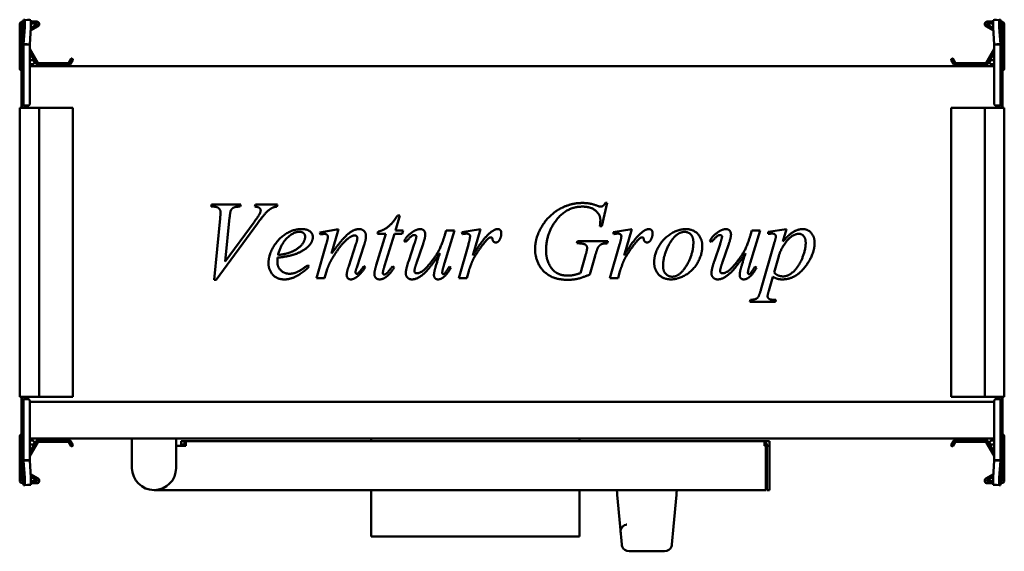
# Model space of a CAD drawing. Header units: millimetres. Extents: x 219 to 621, y 189 to 405.
import ezdxf

# ---------------------------------------------------------------- set-up
doc = ezdxf.new("R2010")
doc.units = ezdxf.units.MM
doc.header["$LTSCALE"] = 2
doc.layers.add('Widoczne (ISO)', color=7, linetype='Continuous', lineweight=50)

msp = doc.modelspace()

# ---------------------------------------------------------------- linework, layer by layer
at = {"layer": 'Widoczne (ISO)'}
for p, q in [((219.2, 385.71), (219.2, 403.51)), ((220, 391.91), (220, 403.91)), ((220, 403.91), (220.3, 403.91)), ((220.8, 403.91), (220.3, 403.91)), ((220.4, 404.71), (220.8, 404.71)), ((220.8, 395.34), (220.8, 405.41)), ((220.81, 405.5), (221.24, 405.48)), ((221.24, 402.48), (220.81, 395.57)), ((221.24, 405.48), (223.73, 405.33)), ((222.42, 405.41), (223.3, 405.41)), ((223.3, 395.42), (223.73, 402.33)), ((226.7, 402.85), (223.65, 401.08)), ((223.71, 402.04), (226.3, 403.54)), ((223.8, 404.71), (226.2, 404.71)), ((226.2, 403.91), (223.8, 403.91)), ((616.35, 401.08), (613.3, 402.85)), ((613.7, 403.54), (616.29, 402.04)), ((613.8, 404.71), (616.2, 404.71)), ((616.2, 403.91), (613.8, 403.91)), ((618.76, 405.48), (616.27, 405.33)), ((616.27, 402.33), (616.7, 395.42)), ((616.7, 405.41), (617.58, 405.41)), ((618.76, 405.48), (619.19, 405.5)), ((619.19, 395.57), (618.76, 402.48)), ((619.2, 405.41), (619.2, 395.34)), ((619.2, 404.71), (619.6, 404.71)), ((619.7, 403.91), (619.2, 403.91)), ((620, 403.91), (619.7, 403.91)), ((620, 403.91), (620, 391.91)), ((620.8, 403.51), (620.8, 385.71)), ((220.8, 395.34), (220.8, 371.11)), ((222.2, 395.34), (220.8, 395.34)), ((220.81, 395.57), (222.2, 395.49)), ((222.2, 395.49), (223.3, 395.42)), ((223.3, 395.34), (222.2, 395.34)), ((223.3, 371.12), (223.3, 395.34)), ((223.33, 393.57), (226.59, 387.91)), ((613.41, 387.91), (616.67, 393.57)), ((616.7, 395.42), (617.8, 395.49)), ((617.8, 395.34), (616.7, 395.34)), ((616.7, 395.34), (616.7, 371.12)), ((617.8, 395.49), (619.19, 395.57)), ((619.2, 395.34), (617.8, 395.34)), ((619.2, 371.11), (619.2, 395.34)), ((220, 391.41), (220, 391.91)), ((220, 388.35), (220, 391.41)), ((220, 391.41), (220.3, 391.41)), ((220.72, 391.18), (220.8, 391.4)), ((225.9, 387.51), (223.3, 392.02)), ((240.45, 389.61), (240.8, 389.41)), ((599.2, 389.41), (599.55, 389.61)), ((616.7, 392.02), (614.1, 387.51)), ((619.28, 391.18), (619.2, 391.4)), ((620, 391.41), (619.7, 391.41)), ((620, 391.91), (620, 391.41)), ((620, 391.41), (620, 388.35)), ((220.06, 388.33), (220, 388.35)), ((220, 387.11), (220, 386.51)), ((220, 384.51), (220, 386.51)), ((220, 386.51), (220.07, 386.51)), ((220.06, 388.3), (220.06, 388.3)), ((223.3, 388.91), (224.4, 388.91)), ((224.4, 387.31), (223.3, 387.31)), ((223.3, 386.51), (616.7, 386.51)), ((226.77, 387.81), (239.06, 387.81)), ((239.06, 387.01), (226.77, 387.01)), ((239.24, 387.91), (240.18, 389.54)), ((240.87, 389.14), (239.93, 387.51)), ((600.07, 387.51), (599.13, 389.14)), ((599.82, 389.54), (600.76, 387.91)), ((600.94, 387.81), (613.23, 387.81)), ((613.23, 387.01), (600.94, 387.01)), ((615.6, 388.91), (616.7, 388.91)), ((616.7, 387.31), (615.6, 387.31)), ((619.29, 387.31), (619.29, 387.31)), ((619.93, 386.51), (620, 386.51)), ((620, 388.35), (619.94, 388.33)), ((619.94, 388.3), (619.94, 388.3)), ((620, 386.51), (620, 387.11)), ((620, 386.51), (620, 384.51)), ((220, 370.91), (220, 384.51)), ((220.06, 371.11), (220.06, 383.91)), ((619.94, 383.91), (619.94, 371.11)), ((620, 384.51), (620, 370.91)), ((219.2, 369.51), (219.2, 251.51)), ((219.2, 369.51), (220.4, 369.51)), ((220, 370.41), (220, 370.91)), ((220, 370.91), (220.3, 370.91)), ((220, 370.41), (220, 369.51)), ((220, 370.41), (220.3, 370.41)), ((220.8, 370.91), (220.3, 370.91)), ((226.2, 369.51), (220.4, 369.51)), ((220.8, 370.41), (220.8, 371.11)), ((220.8, 370.41), (222.5, 370.41)), ((222.5, 370.42), (222.5, 370.41)), ((222.5, 370.42), (222.6, 370.42)), ((222.5, 369.51), (222.5, 370.41)), ((226.2, 369.51), (227.2, 369.51)), ((239.06, 369.51), (227.2, 369.51)), ((227.2, 369.51), (227.2, 251.51)), ((239.24, 369.51), (239.06, 369.51)), ((240.18, 369.51), (239.24, 369.51)), ((240.18, 369.51), (240.45, 369.51)), ((240.8, 369.51), (240.45, 369.51)), ((240.8, 369.51), (240.9, 369.51)), ((240.9, 369.51), (240.9, 251.51)), ((599.1, 369.51), (599.2, 369.51)), ((599.1, 251.51), (599.1, 369.51)), ((599.55, 369.51), (599.2, 369.51)), ((599.55, 369.51), (599.82, 369.51)), ((600.76, 369.51), (599.82, 369.51)), ((600.94, 369.51), (600.76, 369.51)), ((612.8, 369.51), (600.94, 369.51)), ((612.8, 369.51), (613.8, 369.51)), ((612.8, 251.51), (612.8, 369.51)), ((619.6, 369.51), (613.8, 369.51)), ((617.4, 370.42), (617.5, 370.42)), ((617.5, 370.41), (617.5, 370.42)), ((617.5, 370.41), (617.5, 369.51)), ((617.5, 370.41), (619.2, 370.41)), ((619.2, 371.11), (619.2, 370.41)), ((619.7, 370.91), (619.2, 370.91)), ((619.6, 369.51), (620.8, 369.51)), ((620, 370.91), (619.7, 370.91)), ((620, 370.41), (619.7, 370.41)), ((620, 370.91), (620, 370.41)), ((620, 369.51), (620, 370.41)), ((620.8, 251.51), (620.8, 369.51)), ((297.24, 329.2), (297.46, 330.01)), ((297.46, 330.01), (309.33, 330.01)), ((309.33, 330.01), (309.08, 329.2)), ((315.09, 329.2), (315.36, 330.01)), ((315.36, 330.01), (324.35, 330.01)), ((324.35, 330.01), (324.13, 329.2)), ((458.88, 330.69), (456.65, 321.23)), ((458.08, 330.69), (458.88, 330.69)), ((298.05, 329.2), (297.24, 329.2)), ((374.3, 325.55), (372.51, 319.52)), ((373.32, 325.55), (374.3, 325.55)), ((298.47, 299.32), (300.94, 324.3)), ((316.16, 322.29), (299.28, 299.32)), ((304.84, 324.74), (303.05, 306.85)), ((303.05, 306.85), (314.77, 322.83)), ((341.68, 318.66), (349.3, 320.03)), ((341.87, 317.85), (341.68, 318.66)), ((342.68, 317.97), (341.87, 317.85)), ((349.3, 320.03), (346.43, 310.06)), ((364.64, 305.3), (368.52, 318.1)), ((365.13, 318.1), (365.36, 318.98)), ((368.52, 318.1), (365.13, 318.1)), ((372.07, 318.1), (368.05, 305.08)), ((375.21, 318.1), (372.07, 318.1)), ((372.51, 319.52), (375.58, 319.52)), ((375.58, 319.52), (375.21, 318.1)), ((396.51, 319.52), (392.46, 306.14)), ((392.63, 317.68), (393.15, 319.52)), ((393.15, 319.52), (396.51, 319.52)), ((399.55, 318.81), (407.12, 320.03)), ((399.84, 318), (399.55, 318.81)), ((407.12, 320.03), (404.03, 309.27)), ((456.65, 321.23), (455.85, 321.23)), ((461.24, 318.81), (468.81, 320.03)), ((461.53, 318), (461.24, 318.81)), ((468.81, 320.03), (465.72, 309.27)), ((521.19, 319.52), (517.14, 306.14)), ((517.32, 317.68), (517.83, 319.52)), ((517.83, 319.52), (521.19, 319.52)), ((524.42, 318.91), (531.97, 320.03)), ((524.42, 318.05), (524.42, 318.91)), ((531.97, 320.03), (530.5, 314.94)), ((340.23, 300.01), (344.23, 313.88)), ((353.42, 304.96), (356.36, 313.86)), ((359.74, 313.64), (356.68, 304.4)), ((376.65, 314.81), (375.97, 315.3)), ((377.86, 307.07), (380.16, 313.91)), ((383.62, 313.59), (381.19, 306.53)), ((398.25, 300.01), (402.19, 313.76)), ((446.43, 314.22), (446.68, 315.08)), ((447.05, 314.22), (446.43, 314.22)), ((446.68, 315.08), (459.13, 315.08)), ((459.13, 315.08), (458.91, 314.22)), ((459.94, 300.01), (463.88, 313.76)), ((501.34, 314.81), (500.65, 315.3)), ((502.54, 307.07), (504.84, 313.91)), ((508.3, 313.59), (505.87, 306.53)), ((521.51, 295.28), (527.1, 314.67)), ((447.98, 302.09), (450.16, 309.81)), ((336.75, 305.33), (337.19, 304.69)), ((453.88, 309.05), (451.68, 301.48)), ((528.79, 308.95), (526.9, 302.34)), ((344.62, 303.66), (343.54, 300.01)), ((359.47, 304.84), (360.16, 304.42)), ((371.26, 304.91), (372, 304.37)), ((394.35, 304.67), (395.01, 304.15)), ((402.34, 302.8), (401.63, 300.01)), ((464.03, 302.8), (463.32, 300.01)), ((519.03, 304.67), (519.69, 304.15)), ((299.28, 299.32), (298.47, 299.32)), ((343.54, 300.01), (340.23, 300.01)), ((401.63, 300.01), (398.25, 300.01)), ((463.32, 300.01), (459.94, 300.01)), ((526.38, 300.57), (524.74, 294.86)), ((517, 290.33), (517.22, 291.14)), ((527.41, 290.33), (517, 290.33)), ((527.63, 291.14), (527.41, 290.33)), ((220.4, 251.51), (219.2, 251.51)), ((220, 251.51), (220, 250.61)), ((220, 250.11), (220, 250.61)), ((220, 250.61), (220.3, 250.61)), ((220, 249.51), (220, 250.11)), ((220, 250.11), (220.3, 250.11)), ((220, 249.51), (220.06, 249.51)), ((220, 236.51), (220, 249.51)), ((220.06, 237.11), (220.06, 249.91)), ((220.3, 250.11), (220.8, 250.11)), ((220.4, 251.51), (226.2, 251.51)), ((220.8, 249.91), (220.8, 250.61)), ((222.5, 250.61), (220.8, 250.61)), ((220.8, 249.91), (220.8, 225.69)), ((222.5, 250.61), (222.5, 251.51)), ((222.5, 250.61), (222.5, 250.6)), ((222.6, 250.6), (222.5, 250.6)), ((223.3, 225.69), (223.3, 249.9)), ((223.3, 249.51), (616.7, 249.51)), ((227.2, 251.51), (226.2, 251.51)), ((227.2, 251.51), (239.06, 251.51)), ((239.06, 251.51), (239.24, 251.51)), ((239.24, 251.51), (240.18, 251.51)), ((240.45, 251.51), (240.18, 251.51)), ((240.45, 251.51), (240.8, 251.51)), ((240.9, 251.51), (240.8, 251.51)), ((599.2, 251.51), (599.1, 251.51)), ((599.2, 251.51), (599.55, 251.51)), ((599.82, 251.51), (599.55, 251.51)), ((599.82, 251.51), (600.76, 251.51)), ((600.76, 251.51), (600.94, 251.51)), ((600.94, 251.51), (612.8, 251.51)), ((613.8, 251.51), (612.8, 251.51)), ((613.8, 251.51), (619.6, 251.51)), ((616.7, 249.9), (616.7, 225.69)), ((617.5, 250.6), (617.4, 250.6)), ((617.5, 251.51), (617.5, 250.61)), ((619.2, 250.61), (617.5, 250.61)), ((617.5, 250.6), (617.5, 250.61)), ((619.2, 250.61), (619.2, 249.91)), ((619.2, 250.11), (619.7, 250.11)), ((619.2, 225.69), (619.2, 249.91)), ((620.8, 251.51), (619.6, 251.51)), ((620, 250.61), (619.7, 250.61)), ((620, 250.11), (619.7, 250.11)), ((619.94, 249.91), (619.94, 237.11)), ((619.94, 249.51), (620, 249.51)), ((620, 250.61), (620, 251.51)), ((620, 250.61), (620, 250.11)), ((620, 250.11), (620, 249.51)), ((620, 249.51), (620, 236.51)), ((219.2, 217.51), (219.2, 235.31)), ((220, 236.51), (220, 234.51)), ((220, 234.51), (220, 233.91)), ((220, 234.51), (220.11, 234.51)), ((220.71, 233.71), (220.71, 233.71)), ((223.3, 234.51), (616.7, 234.51)), ((223.3, 233.71), (224.4, 233.71)), ((223.3, 229.01), (225.9, 233.51)), ((226.59, 233.11), (223.33, 227.45)), ((226.77, 234.01), (239.06, 234.01)), ((239.06, 233.21), (226.77, 233.21)), ((240.18, 231.48), (239.24, 233.11)), ((239.93, 233.51), (240.87, 231.88)), ((265, 232.51), (265, 234.51)), ((283, 232.51), (283, 234.51)), ((285, 233.51), (285, 231.51)), ((287, 233.51), (285, 233.51)), ((287, 233.51), (523, 233.51)), ((287, 231.51), (287, 233.51)), ((362.5, 234.51), (362.5, 233.51)), ((447.5, 234.51), (447.5, 233.51)), ((523, 233.51), (523, 231.51)), ((525, 233.51), (523, 233.51)), ((525, 231.51), (525, 233.51)), ((599.13, 231.88), (600.07, 233.51)), ((600.76, 233.11), (599.82, 231.48)), ((600.94, 234.01), (613.23, 234.01)), ((613.23, 233.21), (600.94, 233.21)), ((616.67, 227.45), (613.41, 233.11)), ((614.1, 233.51), (616.7, 229.01)), ((615.6, 233.71), (616.7, 233.71)), ((619.89, 234.51), (620, 234.51)), ((620, 234.51), (620, 236.51)), ((620, 233.91), (620, 234.51)), ((620.8, 235.31), (620.8, 217.51)), ((220, 232.67), (220.06, 232.69)), ((220, 229.61), (220, 232.67)), ((220, 229.11), (220, 229.61)), ((220, 229.61), (220.3, 229.61)), ((220, 217.11), (220, 229.11)), ((220.06, 232.72), (220.06, 232.72)), ((220.72, 229.84), (220.8, 229.62)), ((224.4, 232.11), (223.3, 232.11)), ((240.8, 231.61), (240.45, 231.41)), ((265, 222.51), (265, 232.51)), ((283, 232.51), (283, 222.51)), ((287, 231.51), (283, 231.51)), ((287, 232.51), (286, 232.51)), ((286, 232.51), (286, 231.51)), ((523, 232.51), (524, 232.51)), ((523, 231.51), (523.5, 231.51)), ((523.5, 213.51), (523.5, 231.51)), ((524, 231.51), (524, 232.51)), ((524, 231.51), (524, 213.51)), ((525, 231.51), (524, 231.51)), ((525, 213.51), (525, 231.51)), ((599.55, 231.41), (599.2, 231.61)), ((616.7, 232.11), (615.6, 232.11)), ((619.28, 229.84), (619.2, 229.62)), ((620, 229.61), (619.7, 229.61)), ((619.94, 232.72), (619.94, 232.72)), ((619.94, 232.69), (620, 232.67)), ((620, 232.67), (620, 229.61)), ((620, 229.61), (620, 229.11)), ((620, 229.11), (620, 217.11)), ((220.8, 215.61), (220.8, 225.69)), ((220.8, 225.69), (222.2, 225.69)), ((222.2, 225.54), (220.81, 225.45)), ((220.81, 225.45), (221.24, 218.54)), ((222.2, 225.69), (223.3, 225.69)), ((223.3, 225.6), (222.2, 225.54)), ((223.73, 218.69), (223.3, 225.6)), ((616.7, 225.6), (616.27, 218.69)), ((616.7, 225.69), (617.8, 225.69)), ((617.8, 225.54), (616.7, 225.6)), ((617.8, 225.69), (619.2, 225.69)), ((619.19, 225.45), (617.8, 225.54)), ((618.76, 218.54), (619.19, 225.45)), ((619.2, 225.69), (619.2, 215.61)), ((220, 217.11), (220.3, 217.11)), ((220.3, 217.11), (220.8, 217.11)), ((223.65, 219.94), (226.7, 218.18)), ((226.3, 217.48), (223.71, 218.98)), ((223.8, 217.11), (226.2, 217.11)), ((613.3, 218.18), (616.35, 219.94)), ((616.29, 218.98), (613.7, 217.48)), ((613.8, 217.11), (616.2, 217.11)), ((619.2, 217.11), (619.7, 217.11)), ((620, 217.11), (619.7, 217.11)), ((220.8, 216.31), (220.4, 216.31)), ((221.24, 215.54), (220.81, 215.52)), ((221.24, 215.54), (223.73, 215.69)), ((223.3, 215.61), (222.42, 215.61)), ((226.2, 216.31), (223.8, 216.31)), ((523.5, 213.51), (274, 213.51)), ((362.5, 213.51), (362.5, 194.51)), ((447.5, 213.51), (447.5, 194.51)), ((462.73, 213.51), (462.84, 212.3)), ((487.16, 212.3), (487.27, 213.51)), ((524, 213.51), (525, 213.51)), ((616.2, 216.31), (613.8, 216.31)), ((618.76, 215.54), (616.27, 215.69)), ((617.58, 215.61), (616.7, 215.61)), ((619.19, 215.52), (618.76, 215.54)), ((619.6, 216.31), (619.2, 216.31)), ((462.91, 211.55), (462.84, 212.3)), ((464.08, 198.61), (462.91, 211.55)), ((487.09, 211.55), (485.92, 198.61)), ((487.16, 212.3), (487.09, 211.55)), ((464.75, 191.24), (464.08, 198.61)), ((464.3, 196.24), (464.2, 197.37)), ((485.92, 198.61), (485.25, 191.24)), ((447.5, 194.51), (362.5, 194.51)), ((482.26, 188.51), (467.74, 188.51))]:
    msp.add_line(p, q, dxfattribs=at)
for centre, radius, start, end in [((220.4, 403.51), 1.2, 90, 180), ((226.2, 403.71), 1, 300, 90), ((226.2, 403.71), 0.2, 300, 90), ((613.8, 403.71), 1, 90, 240), ((613.8, 403.71), 0.2, 90, 240), ((619.6, 403.51), 1.2, 0, 90), ((223.5, 393.67), 0.2, 180, 210), ((616.5, 393.67), 0.2, 330, 0), ((232, 387.07), 12, 160, 174.1375), ((220.3, 391.91), 0.5, 270, 0), ((240.35, 389.44), 0.2, 60, 150), ((599.65, 389.44), 0.2, 30, 120), ((619.7, 391.91), 0.5, 180, 270), ((608, 387.07), 12, 5.8625, 20), ((220.2, 385.71), 1, 180, 258.463), ((220.2, 387.11), 0.2, 128.8292, 180), ((224.4, 388.11), 0.8, 270, 90), ((226.77, 388.01), 1, 210, 270), ((226.77, 388.01), 0.2, 210, 270), ((239.06, 388.01), 0.2, 270, 330), ((239.06, 388.01), 1, 270, 330), ((240.7, 389.24), 0.2, 330, 60), ((599.3, 389.24), 0.2, 120, 210), ((600.94, 388.01), 1, 210, 270), ((600.94, 388.01), 0.2, 210, 270), ((613.23, 388.01), 0.2, 270, 330), ((613.23, 388.01), 1, 270, 330), ((615.6, 388.11), 0.8, 90, 270), ((619.8, 387.11), 0.2, 0, 51.1445), ((619.8, 385.71), 1, 281.537, 0), ((220.3, 370.91), 0.5, 270, 0), ((222.6, 371.12), 0.7, 359.1815, 0), ((617.4, 371.12), 0.7, 180, 180.8185), ((619.7, 370.91), 0.5, 180, 270), ((220.3, 250.11), 0.5, 0, 90), ((222.6, 249.9), 0.7, 0, 0.8185), ((617.4, 249.9), 0.7, 179.1815, 180), ((619.7, 250.11), 0.5, 90, 180), ((220.2, 235.31), 1, 101.537, 180), ((220.2, 233.91), 0.2, 180, 231.1445), ((224.4, 232.91), 0.8, 270, 90), ((226.77, 233.01), 1, 90, 150), ((226.77, 233.01), 0.2, 90, 150), ((239.06, 233.01), 1, 30, 90), ((239.06, 233.01), 0.2, 30, 90), ((600.94, 233.01), 1, 90, 150), ((600.94, 233.01), 0.2, 90, 150), ((613.23, 233.01), 1, 30, 90), ((613.23, 233.01), 0.2, 30, 90), ((615.6, 232.91), 0.8, 90, 270), ((619.8, 233.91), 0.2, 308.8292, 0), ((619.8, 235.31), 1, 0, 78.463), ((232, 233.95), 12, 185.8625, 200), ((220.3, 229.11), 0.5, 0, 90), ((240.35, 231.58), 0.2, 210, 300), ((240.7, 231.78), 0.2, 300, 30), ((599.3, 231.78), 0.2, 150, 240), ((599.65, 231.58), 0.2, 240, 330), ((619.7, 229.11), 0.5, 90, 180), ((608, 233.95), 12, 340, 354.1375), ((223.5, 227.35), 0.2, 150, 180), ((616.5, 227.35), 0.2, 0, 30), ((274, 222.51), 9, 180, 0), ((220.4, 217.51), 1.2, 180, 270), ((226.2, 217.31), 1, 270, 60), ((226.2, 217.31), 0.2, 270, 60), ((613.8, 217.31), 1, 120, 270), ((613.8, 217.31), 0.2, 120, 270), ((619.6, 217.51), 1.2, 270, 0), ((467.74, 191.51), 3, 185.1944, 199.4712), ((467.74, 191.51), 3, 199.4712, 270), ((482.26, 191.51), 3, 270, 340.5288), ((482.26, 191.51), 3, 340.5288, 354.8056)]:
    msp.add_arc(centre, radius, start, end, dxfattribs=at)
for centre, major_axis, start_param, end_param in [((221.05, 402.49), (0.19, 2.99), 4.714295, 6.285092), ((223.54, 402.34), (0.19, 2.99), 4.714295, 6.283185), ((616.46, 402.34), (-0.19, 2.99), 0, 1.56889), ((618.95, 402.49), (-0.19, 2.99), 6.281279, 7.852075), ((221.05, 218.53), (0.19, -2.99), 6.281279, 7.852075), ((223.54, 218.69), (0.19, -2.99), 0, 1.56889), ((616.46, 218.69), (-0.19, -2.99), 4.714295, 6.283185), ((618.95, 218.53), (-0.19, -2.99), 4.714295, 6.285092)]:
    msp.add_ellipse(centre, major_axis=major_axis, ratio=0.061628, start_param=start_param, end_param=end_param, dxfattribs=at)
for points, knots in [([(220.81, 405.5), (220.81, 405.48), (220.8, 405.47), (220.8, 405.44), (220.8, 405.43), (220.8, 405.41)], [0, 0, 0, 0, 0.01249515, 0.01249515, 0.0249903, 0.0249903, 0.0249903, 0.0249903]), ([(223.3, 405.41), (223.3, 405.41), (223.3, 405.4), (223.3, 405.4), (223.3, 405.4), (223.3, 405.39), (223.3, 405.39), (223.3, 405.39), (223.3, 405.39), (223.3, 405.38), (223.3, 405.38), (223.3, 405.38), (223.3, 405.37), (223.3, 405.37), (223.3, 405.37), (223.3, 405.36), (223.3, 405.36), (223.3, 405.36), (223.3, 405.36)], [0, 0, 0, 0, 0.001501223, 0.001501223, 0.001501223, 0.00300249, 0.00300249, 0.00300249, 0.004503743, 0.004503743, 0.004503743, 0.006004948, 0.006004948, 0.006004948, 0.007506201, 0.007506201, 0.007506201, 0.00845921, 0.00845921, 0.00845921, 0.00845921]), ([(616.7, 405.36), (616.7, 405.36), (616.7, 405.36), (616.7, 405.36), (616.7, 405.37), (616.7, 405.37), (616.7, 405.37), (616.7, 405.38), (616.7, 405.38), (616.7, 405.38), (616.7, 405.39), (616.7, 405.39), (616.7, 405.39), (616.7, 405.39), (616.7, 405.4), (616.7, 405.4), (616.7, 405.4), (616.7, 405.41), (616.7, 405.41)], [0.002049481, 0.002049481, 0.002049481, 0.002049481, 0.00300249, 0.00300249, 0.00300249, 0.004503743, 0.004503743, 0.004503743, 0.006004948, 0.006004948, 0.006004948, 0.007506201, 0.007506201, 0.007506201, 0.009007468, 0.009007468, 0.009007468, 0.010508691, 0.010508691, 0.010508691, 0.010508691]), ([(619.2, 405.41), (619.2, 405.43), (619.2, 405.44), (619.2, 405.47), (619.19, 405.48), (619.19, 405.5)], [0, 0, 0, 0, 0.01249515, 0.01249515, 0.0249903, 0.0249903, 0.0249903, 0.0249903]), ([(220.8, 395.34), (220.8, 395.38), (220.8, 395.42), (220.8, 395.49), (220.81, 395.53), (220.81, 395.57)], [0, 0, 0, 0, 0.01249515, 0.01249515, 0.0249903, 0.0249903, 0.0249903, 0.0249903]), ([(223.3, 395.42), (223.3, 395.41), (223.3, 395.41), (223.3, 395.41), (223.3, 395.4), (223.3, 395.4), (223.3, 395.39), (223.3, 395.39), (223.3, 395.39), (223.3, 395.38), (223.3, 395.38), (223.3, 395.38), (223.3, 395.37), (223.3, 395.37), (223.3, 395.36), (223.3, 395.36), (223.3, 395.36), (223.3, 395.35), (223.3, 395.35), (223.3, 395.34), (223.3, 395.34), (223.3, 395.34)], [0, 0, 0, 0, 0.00150122, 0.00150122, 0.00150122, 0.00300249, 0.00300249, 0.00300249, 0.00450374, 0.00450374, 0.00450374, 0.00600495, 0.00600495, 0.00600495, 0.0075062, 0.0075062, 0.0075062, 0.00900747, 0.00900747, 0.00900747, 0.01050869, 0.01050869, 0.01050869, 0.01050869]), ([(616.7, 395.34), (616.7, 395.34), (616.7, 395.34), (616.7, 395.35), (616.7, 395.35), (616.7, 395.36), (616.7, 395.36), (616.7, 395.36), (616.7, 395.37), (616.7, 395.37), (616.7, 395.38), (616.7, 395.38), (616.7, 395.38), (616.7, 395.39), (616.7, 395.39), (616.7, 395.39), (616.7, 395.4), (616.7, 395.4), (616.7, 395.41), (616.7, 395.41), (616.7, 395.41), (616.7, 395.42)], [0, 0, 0, 0, 0.00150122, 0.00150122, 0.00150122, 0.00300249, 0.00300249, 0.00300249, 0.00450374, 0.00450374, 0.00450374, 0.00600495, 0.00600495, 0.00600495, 0.0075062, 0.0075062, 0.0075062, 0.00900747, 0.00900747, 0.00900747, 0.01050869, 0.01050869, 0.01050869, 0.01050869]), ([(619.19, 395.57), (619.19, 395.53), (619.2, 395.49), (619.2, 395.42), (619.2, 395.38), (619.2, 395.34)], [0, 0, 0, 0, 0.01249515, 0.01249515, 0.0249903, 0.0249903, 0.0249903, 0.0249903]), ([(220.06, 388.3), (220.06, 388.3), (220.06, 388.3), (220.06, 388.3), (220.06, 388.3), (220.06, 388.3)], [0.00000127, 0.00000127, 0.00000127, 0.00000127, 0.0077936, 0.0077936, 0.01558592, 0.01558592, 0.01558592, 0.01558592]), ([(220.06, 388.3), (220.07, 388.28), (220.07, 388.17), (220.07, 387.8), (220.07, 387.51), (220.07, 386.8), (220.07, 386.38), (220.07, 385.49), (220.07, 385.03), (220.06, 384.57)], [0.0000002, 0.0000002, 0.0000002, 0.0000002, 0.138614, 0.138614, 0.2902546, 0.2902546, 0.4411619, 0.4411619, 0.5810662, 0.5810662, 0.5810662, 0.5810662]), ([(619.94, 384.57), (619.93, 385.03), (619.93, 385.48), (619.93, 386.38), (619.93, 386.8), (619.93, 387.51), (619.93, 387.79), (619.93, 388.17), (619.93, 388.28), (619.94, 388.3)], [0.0000002, 0.0000002, 0.0000002, 0.0000002, 0.138614, 0.138614, 0.2902546, 0.2902546, 0.4411619, 0.4411619, 0.5810662, 0.5810662, 0.5810662, 0.5810662]), ([(619.94, 388.3), (619.94, 388.3), (619.94, 388.3), (619.94, 388.3), (619.94, 388.3), (619.94, 388.3)], [-0.01558465, -0.01558465, -0.01558465, -0.01558465, -0.00779233, -0.00779233, 0, 0, 0, 0]), ([(220.06, 384.41), (220.06, 384.44), (220.06, 384.46), (220.06, 384.51), (220.06, 384.54), (220.06, 384.57)], [-0.01558465, -0.01558465, -0.01558465, -0.01558465, -0.00779233, -0.00779233, 0, 0, 0, 0]), ([(220.06, 383.91), (220.06, 383.99), (220.06, 384.08), (220.06, 384.24), (220.06, 384.33), (220.06, 384.41)], [0, 0, 0, 0, 0.02497584, 0.02497584, 0.04995141, 0.04995141, 0.04995141, 0.04995141]), ([(619.94, 384.41), (619.94, 384.44), (619.94, 384.46), (619.94, 384.51), (619.94, 384.54), (619.94, 384.57)], [0.00000127, 0.00000127, 0.00000127, 0.00000127, 0.0077936, 0.0077936, 0.01558592, 0.01558592, 0.01558592, 0.01558592]), ([(619.94, 384.41), (619.94, 384.33), (619.94, 384.24), (619.94, 384.08), (619.94, 383.99), (619.94, 383.91)], [0.00000127, 0.00000127, 0.00000127, 0.00000127, 0.02497637, 0.02497637, 0.04995171, 0.04995171, 0.04995171, 0.04995171]), ([(222.6, 370.42), (222.62, 370.42), (222.63, 370.42), (222.66, 370.42), (222.67, 370.42), (222.71, 370.43), (222.73, 370.43), (222.8, 370.45), (222.85, 370.46), (222.98, 370.53), (223.08, 370.59), (223.2, 370.75), (223.24, 370.82), (223.28, 370.95), (223.29, 370.99), (223.3, 371.06), (223.3, 371.09), (223.3, 371.11)], [0.5164602, 0.5164602, 0.5164602, 0.5164602, 0.521665, 0.521665, 0.5268699, 0.5268699, 0.5372796, 0.5372796, 0.558099, 0.558099, 0.5997379, 0.5997379, 0.6260553, 0.6260553, 0.6392139, 0.6392139, 0.6464865, 0.6464865, 0.6464865, 0.6464865]), ([(616.7, 371.11), (616.7, 371.09), (616.7, 371.06), (616.71, 370.99), (616.72, 370.95), (616.76, 370.82), (616.8, 370.75), (616.92, 370.59), (617.02, 370.53), (617.15, 370.46), (617.2, 370.45), (617.27, 370.43), (617.29, 370.43), (617.33, 370.42), (617.34, 370.42), (617.37, 370.42), (617.38, 370.42), (617.4, 370.42)], [0.902894, 0.902894, 0.902894, 0.902894, 0.9101665, 0.9101665, 0.9233252, 0.9233252, 0.9496425, 0.9496425, 0.9912814, 0.9912814, 1.0121009, 1.0121009, 1.0225106, 1.0225106, 1.0277154, 1.0277154, 1.0329203, 1.0329203, 1.0329203, 1.0329203]), ([(223.3, 249.91), (223.3, 249.94), (223.3, 249.96), (223.29, 250.03), (223.28, 250.07), (223.24, 250.2), (223.2, 250.27), (223.08, 250.43), (222.98, 250.49), (222.85, 250.56), (222.8, 250.57), (222.73, 250.59), (222.71, 250.59), (222.67, 250.6), (222.66, 250.6), (222.63, 250.6), (222.62, 250.6), (222.6, 250.6)], [0.902894, 0.902894, 0.902894, 0.902894, 0.9101665, 0.9101665, 0.9233252, 0.9233252, 0.9496425, 0.9496425, 0.9912814, 0.9912814, 1.0121009, 1.0121009, 1.0225106, 1.0225106, 1.0277154, 1.0277154, 1.0329203, 1.0329203, 1.0329203, 1.0329203]), ([(617.4, 250.6), (617.38, 250.6), (617.37, 250.6), (617.34, 250.6), (617.33, 250.6), (617.29, 250.59), (617.27, 250.59), (617.2, 250.57), (617.15, 250.56), (617.02, 250.49), (616.92, 250.43), (616.8, 250.27), (616.76, 250.2), (616.72, 250.07), (616.71, 250.03), (616.7, 249.96), (616.7, 249.94), (616.7, 249.91)], [0.5164602, 0.5164602, 0.5164602, 0.5164602, 0.521665, 0.521665, 0.5268699, 0.5268699, 0.5372796, 0.5372796, 0.558099, 0.558099, 0.5997379, 0.5997379, 0.6260553, 0.6260553, 0.6392139, 0.6392139, 0.6464865, 0.6464865, 0.6464865, 0.6464865]), ([(220.06, 236.61), (220.06, 236.69), (220.06, 236.78), (220.06, 236.94), (220.06, 237.03), (220.06, 237.11)], [0.00000127, 0.00000127, 0.00000127, 0.00000127, 0.02497637, 0.02497637, 0.04995171, 0.04995171, 0.04995171, 0.04995171]), ([(619.94, 237.11), (619.94, 237.03), (619.94, 236.94), (619.94, 236.78), (619.94, 236.69), (619.94, 236.61)], [0, 0, 0, 0, 0.02497584, 0.02497584, 0.04995141, 0.04995141, 0.04995141, 0.04995141]), ([(220.06, 236.61), (220.06, 236.59), (220.06, 236.56), (220.06, 236.51), (220.06, 236.48), (220.06, 236.46)], [0.00000127, 0.00000127, 0.00000127, 0.00000127, 0.0077936, 0.0077936, 0.01558592, 0.01558592, 0.01558592, 0.01558592]), ([(220.07, 234.51), (220.07, 234.28), (220.07, 234.06), (220.07, 233.51), (220.07, 233.23), (220.07, 232.85), (220.07, 232.75), (220.06, 232.73)], [0.2069522, 0.2069522, 0.2069522, 0.2069522, 0.2902546, 0.2902546, 0.4411619, 0.4411619, 0.5810662, 0.5810662, 0.5810662, 0.5810662]), ([(619.94, 232.73), (619.93, 232.75), (619.93, 232.85), (619.93, 233.22), (619.93, 233.51), (619.93, 234.06), (619.93, 234.28), (619.93, 234.51)], [0.0000002, 0.0000002, 0.0000002, 0.0000002, 0.138614, 0.138614, 0.2902546, 0.2902546, 0.3738059, 0.3738059, 0.3738059, 0.3738059]), ([(619.94, 236.61), (619.94, 236.59), (619.94, 236.56), (619.94, 236.51), (619.94, 236.48), (619.94, 236.46)], [-0.01558465, -0.01558465, -0.01558465, -0.01558465, -0.00779233, -0.00779233, 0, 0, 0, 0]), ([(220.06, 232.72), (220.06, 232.72), (220.06, 232.72), (220.06, 232.72), (220.06, 232.73), (220.06, 232.73)], [-0.01558465, -0.01558465, -0.01558465, -0.01558465, -0.00779233, -0.00779233, 0, 0, 0, 0]), ([(619.94, 232.72), (619.94, 232.72), (619.94, 232.72), (619.94, 232.72), (619.94, 232.73), (619.94, 232.73)], [0.00000127, 0.00000127, 0.00000127, 0.00000127, 0.0077936, 0.0077936, 0.01558592, 0.01558592, 0.01558592, 0.01558592]), ([(220.81, 225.45), (220.81, 225.49), (220.8, 225.53), (220.8, 225.61), (220.8, 225.65), (220.8, 225.69)], [0, 0, 0, 0, 0.01249515, 0.01249515, 0.0249903, 0.0249903, 0.0249903, 0.0249903]), ([(223.3, 225.69), (223.3, 225.68), (223.3, 225.68), (223.3, 225.67), (223.3, 225.67), (223.3, 225.67), (223.3, 225.66), (223.3, 225.66), (223.3, 225.65), (223.3, 225.65), (223.3, 225.65), (223.3, 225.64), (223.3, 225.64), (223.3, 225.64), (223.3, 225.63), (223.3, 225.63), (223.3, 225.62), (223.3, 225.62), (223.3, 225.62), (223.3, 225.61), (223.3, 225.61), (223.3, 225.6)], [0, 0, 0, 0, 0.00150122, 0.00150122, 0.00150122, 0.00300249, 0.00300249, 0.00300249, 0.00450374, 0.00450374, 0.00450374, 0.00600495, 0.00600495, 0.00600495, 0.0075062, 0.0075062, 0.0075062, 0.00900747, 0.00900747, 0.00900747, 0.01050869, 0.01050869, 0.01050869, 0.01050869]), ([(616.7, 225.6), (616.7, 225.61), (616.7, 225.61), (616.7, 225.62), (616.7, 225.62), (616.7, 225.62), (616.7, 225.63), (616.7, 225.63), (616.7, 225.64), (616.7, 225.64), (616.7, 225.64), (616.7, 225.65), (616.7, 225.65), (616.7, 225.65), (616.7, 225.66), (616.7, 225.66), (616.7, 225.67), (616.7, 225.67), (616.7, 225.67), (616.7, 225.68), (616.7, 225.68), (616.7, 225.69)], [0, 0, 0, 0, 0.00150122, 0.00150122, 0.00150122, 0.00300249, 0.00300249, 0.00300249, 0.00450374, 0.00450374, 0.00450374, 0.00600495, 0.00600495, 0.00600495, 0.0075062, 0.0075062, 0.0075062, 0.00900747, 0.00900747, 0.00900747, 0.01050869, 0.01050869, 0.01050869, 0.01050869]), ([(619.2, 225.69), (619.2, 225.65), (619.2, 225.61), (619.2, 225.53), (619.19, 225.49), (619.19, 225.45)], [0, 0, 0, 0, 0.01249515, 0.01249515, 0.0249903, 0.0249903, 0.0249903, 0.0249903]), ([(220.8, 215.61), (220.8, 215.6), (220.8, 215.58), (220.8, 215.55), (220.81, 215.54), (220.81, 215.52)], [0, 0, 0, 0, 0.01249515, 0.01249515, 0.0249903, 0.0249903, 0.0249903, 0.0249903]), ([(223.3, 215.67), (223.3, 215.66), (223.3, 215.66), (223.3, 215.66), (223.3, 215.66), (223.3, 215.65), (223.3, 215.65), (223.3, 215.65), (223.3, 215.64), (223.3, 215.64), (223.3, 215.64), (223.3, 215.63), (223.3, 215.63), (223.3, 215.63), (223.3, 215.62), (223.3, 215.62), (223.3, 215.62), (223.3, 215.61), (223.3, 215.61)], [0.002049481, 0.002049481, 0.002049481, 0.002049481, 0.00300249, 0.00300249, 0.00300249, 0.004503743, 0.004503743, 0.004503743, 0.006004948, 0.006004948, 0.006004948, 0.007506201, 0.007506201, 0.007506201, 0.009007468, 0.009007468, 0.009007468, 0.010508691, 0.010508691, 0.010508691, 0.010508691]), ([(616.7, 215.61), (616.7, 215.61), (616.7, 215.62), (616.7, 215.62), (616.7, 215.62), (616.7, 215.63), (616.7, 215.63), (616.7, 215.63), (616.7, 215.64), (616.7, 215.64), (616.7, 215.64), (616.7, 215.65), (616.7, 215.65), (616.7, 215.65), (616.7, 215.66), (616.7, 215.66), (616.7, 215.66), (616.7, 215.66), (616.7, 215.67)], [0, 0, 0, 0, 0.001501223, 0.001501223, 0.001501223, 0.00300249, 0.00300249, 0.00300249, 0.004503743, 0.004503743, 0.004503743, 0.006004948, 0.006004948, 0.006004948, 0.007506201, 0.007506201, 0.007506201, 0.00845921, 0.00845921, 0.00845921, 0.00845921]), ([(619.19, 215.52), (619.19, 215.54), (619.2, 215.55), (619.2, 215.58), (619.2, 215.6), (619.2, 215.61)], [0, 0, 0, 0, 0.01249515, 0.01249515, 0.0249903, 0.0249903, 0.0249903, 0.0249903]), ([(466.82, 199.48), (466.67, 199.45), (466.52, 199.41), (466.07, 199.27), (465.78, 199.12), (465.26, 198.75), (465.03, 198.51), (464.66, 197.99), (464.51, 197.7), (464.33, 197.1), (464.28, 196.78), (464.29, 196.42), (464.29, 196.38), (464.29, 196.31), (464.29, 196.28), (464.3, 196.25), (464.3, 196.25), (464.3, 196.24), (464.3, 196.24), (464.3, 196.24), (464.3, 196.24), (464.3, 196.24), (464.3, 196.24), (464.3, 196.24), (464.3, 196.24), (464.3, 196.24), (464.3, 196.24), (464.3, 196.24), (464.3, 196.24), (464.3, 196.24), (464.3, 196.24), (464.3, 196.24), (464.3, 196.24), (464.3, 196.24), (464.3, 196.25), (464.3, 196.26), (464.29, 196.28), (464.28, 196.4), (464.27, 196.58), (464.23, 197), (464.21, 197.17), (464.2, 197.37), (464.2, 197.37), (464.2, 197.37)], [0.046741, 0.046741, 0.046741, 0.046741, 0.092716, 0.092716, 0.187541, 0.187541, 0.284719, 0.284719, 0.379239, 0.379239, 0.474736, 0.474736, 0.486585, 0.486585, 0.495471, 0.495471, 0.495887, 0.495887, 0.496173, 0.496173, 0.496209, 0.496209, 0.496227, 0.496227, 0.496246, 0.496246, 0.496264, 0.496264, 0.496408, 0.496408, 0.500985, 0.500985, 0.514719, 0.514719, 0.555922, 0.555922, 0.679563, 0.679563, 1.051392, 1.051392, 1.25167, 1.25167, 1.251741, 1.251741, 1.251741, 1.251741]), ([(466.82, 199.48), (466.67, 199.45), (466.52, 199.41), (466.07, 199.27), (465.78, 199.12), (465.26, 198.75), (465.03, 198.51), (464.66, 197.99), (464.51, 197.7), (464.33, 197.1), (464.28, 196.78), (464.29, 196.42), (464.29, 196.38), (464.29, 196.31), (464.29, 196.28), (464.3, 196.25), (464.3, 196.25), (464.3, 196.24), (464.3, 196.24), (464.3, 196.24), (464.3, 196.24), (464.3, 196.24), (464.3, 196.24), (464.3, 196.24), (464.3, 196.24), (464.3, 196.24), (464.3, 196.24), (464.3, 196.24), (464.3, 196.24), (464.3, 196.24)], [0.0467414, 0.0467414, 0.0467414, 0.0467414, 0.0927162, 0.0927162, 0.1875407, 0.1875407, 0.2847189, 0.2847189, 0.3792395, 0.3792395, 0.4747359, 0.4747359, 0.4865848, 0.4865848, 0.4954707, 0.4954707, 0.4958872, 0.4958872, 0.4961733, 0.4961733, 0.496209, 0.496209, 0.4962269, 0.4962269, 0.4962462, 0.4962462, 0.4962643, 0.4962643, 0.4963414, 0.4963414, 0.4963414, 0.4963414])]:
    msp.add_open_spline(points, degree=3, knots=knots, dxfattribs=at)
for points, degree in [([(220.07, 387.16), (220.07, 387.19), (220.07, 387.23), (220.07, 387.27)], 3), ([(619.93, 387.16), (619.93, 386.96), (619.93, 386.74), (619.93, 386.51)], 3), ([(220.06, 370.91), (220.06, 370.98), (220.06, 371.05), (220.06, 371.11)], 3), ([(619.94, 371.11), (619.94, 371.05), (619.94, 370.98), (619.94, 370.91)], 3), ([(440.45, 328.78), (444.42, 330.69), (448.76, 330.69)], 2), ([(448.76, 330.69), (451.97, 330.69), (454.6, 329.62)], 2), ([(454.6, 329.62), (455.65, 329.2), (456.14, 329.2)], 2), ([(456.14, 329.2), (456.68, 329.2), (457.46, 329.71), (458.08, 330.69)], 2), ([(301.12, 326.87), (301.12, 327.88), (299.64, 329.2), (298.05, 329.2)], 2), ([(300.94, 324.3), (301.12, 326.21), (301.12, 326.87)], 2), ([(305.28, 327.51), (305.06, 327.02), (304.84, 324.74)], 2), ([(309.08, 329.2), (307.14, 329.18), (305.72, 328.42), (305.28, 327.51)], 2), ([(314.77, 322.83), (316.68, 325.43), (317.17, 326.43)], 2), ([(317.49, 327.63), (317.49, 328.22), (316.48, 329.1), (315.09, 329.2)], 2), ([(322.41, 328.78), (321.19, 328.19), (318.79, 325.87), (316.16, 322.29)], 2), ([(317.17, 326.43), (317.49, 327.12), (317.49, 327.63)], 2), ([(324.13, 329.2), (323.05, 329.1), (322.41, 328.78)], 2), ([(365.36, 318.98), (367.81, 319.64), (371.19, 322.29), (373.32, 325.55)], 2), ([(429.42, 311.63), (429.42, 315.52), (432.68, 322.53), (437.59, 327.39), (440.45, 328.78)], 2), ([(448.76, 329.2), (441.8, 329.2), (437.39, 322.75)], 2), ([(456.04, 323.69), (456.04, 325.87), (452.17, 329.2), (448.76, 329.2)], 2), ([(437.39, 322.75), (433.88, 317.66), (433.88, 311.33)], 2), ([(455.85, 321.23), (456.04, 322.9), (456.04, 323.69)], 2), ([(320.67, 306.01), (320.67, 309.32), (324.74, 316.21), (330.89, 320.03), (334.15, 320.03)], 2), ([(333.32, 318.93), (330.99, 318.93), (325.8, 314.13), (324.57, 309.44)], 2), ([(335.62, 316.85), (335.62, 317.78), (334.42, 318.93), (333.32, 318.93)], 2), ([(334.15, 320.03), (336.51, 320.03), (338.76, 318.12), (338.76, 316.82)], 2), ([(343.59, 318.07), (343.35, 318.07), (342.68, 317.97)], 2), ([(344.94, 316.87), (344.94, 317.34), (344.15, 318.07), (343.59, 318.07)], 2), ([(346.43, 310.06), (350.85, 316.16), (355.55, 320.03), (357.73, 320.03)], 2), ([(355.85, 317.44), (355.18, 317.44), (354.23, 316.9)], 2), ([(356.92, 316.43), (356.92, 316.87), (356.29, 317.44), (355.85, 317.44)], 2), ([(357.73, 320.03), (358.91, 320.03), (360.45, 318.42), (360.45, 317.14)], 2), ([(375.97, 315.3), (377.78, 317.88), (379.79, 319.08)], 2), ([(380.28, 317.61), (379.72, 317.61), (378.62, 316.94), (376.65, 314.81)], 2), ([(379.79, 319.08), (381.34, 320.03), (382.63, 320.03)], 2), ([(380.99, 316.97), (380.99, 317.21), (380.55, 317.61), (380.28, 317.61)], 2), ([(381.24, 301.97), (382, 301.97), (384.45, 303.42), (388.52, 308.46), (391.16, 312.88), (392.63, 317.68)], 2), ([(382.63, 320.03), (383.52, 320.03), (384.64, 318.78), (384.64, 317.83)], 2), ([(384.64, 317.83), (384.64, 316.63), (383.62, 313.59)], 2), ([(401.46, 318.19), (401.02, 318.19), (399.84, 318)], 2), ([(402.59, 317.85), (402.14, 318.19), (401.46, 318.19)], 2), ([(402.9, 317.17), (402.9, 317.58), (402.59, 317.85)], 2), ([(404.03, 309.27), (407.95, 315.89), (411.12, 318.54)], 2), ([(411.12, 318.54), (412.93, 320.03), (414.06, 320.03)], 2), ([(414.06, 320.03), (414.79, 320.03), (415.65, 319.18), (415.65, 318.34)], 2), ([(415.65, 318.34), (415.65, 316.9), (414.89, 315.57)], 2), ([(463.15, 318.19), (462.71, 318.19), (461.53, 318)], 2), ([(464.28, 317.85), (463.84, 318.19), (463.15, 318.19)], 2), ([(464.6, 317.17), (464.6, 317.58), (464.28, 317.85)], 2), ([(465.72, 309.27), (469.64, 315.89), (472.81, 318.54)], 2), ([(472.81, 318.54), (474.62, 320.03), (475.75, 320.03)], 2), ([(475.75, 320.03), (476.48, 320.03), (477.34, 319.18), (477.34, 318.34)], 2), ([(477.34, 318.34), (477.34, 316.9), (476.58, 315.57)], 2), ([(477.98, 306.43), (477.98, 309.69), (481.73, 316.23), (487.98, 320.03), (490.89, 320.03)], 2), ([(490.36, 318.88), (487.1, 318.88), (481.61, 309.57), (481.61, 304.98)], 2), ([(493.98, 314.64), (493.98, 316.7), (491.97, 318.88), (490.36, 318.88)], 2), ([(490.89, 320.03), (493.84, 320.03), (497.61, 316.19), (497.61, 313.12)], 2), ([(500.65, 315.3), (502.46, 317.88), (504.47, 319.08)], 2), ([(504.96, 317.61), (504.4, 317.61), (503.3, 316.94), (501.34, 314.81)], 2), ([(504.47, 319.08), (506.02, 320.03), (507.32, 320.03)], 2), ([(505.67, 316.97), (505.67, 317.21), (505.23, 317.61), (504.96, 317.61)], 2), ([(505.92, 301.97), (506.68, 301.97), (509.13, 303.42), (513.2, 308.46), (515.85, 312.88), (517.32, 317.68)], 2), ([(507.32, 320.03), (508.2, 320.03), (509.33, 318.78), (509.33, 317.83)], 2), ([(509.33, 317.83), (509.33, 316.63), (508.3, 313.59)], 2), ([(526.21, 318.19), (525.58, 318.19), (524.42, 318.05)], 2), ([(527.61, 316.94), (527.61, 317.53), (526.92, 318.19), (526.21, 318.19)], 2), ([(537.05, 318.1), (534.62, 318.1), (529.87, 312.63), (528.79, 308.95)], 2), ([(530.5, 314.94), (532.9, 317.78), (536.68, 320.03), (538.66, 320.03)], 2), ([(539.79, 314.44), (539.79, 316.21), (538.15, 318.1), (537.05, 318.1)], 2), ([(538.66, 320.03), (540.62, 320.03), (543.42, 316.92), (543.42, 314.42)], 2), ([(330.04, 310.72), (332.83, 311.94), (335.62, 315.33), (335.62, 316.85)], 2), ([(337.27, 313.32), (335.31, 311.14), (331.51, 309.79)], 2), ([(338.76, 316.82), (338.76, 314.98), (337.27, 313.32)], 2), ([(344.23, 313.88), (344.94, 316.36), (344.94, 316.87)], 2), ([(354.23, 316.9), (352.46, 315.92), (348.64, 311.33), (346.51, 307.78)], 2), ([(356.36, 313.86), (356.92, 315.52), (356.92, 316.43)], 2), ([(360.45, 317.14), (360.45, 315.82), (359.74, 313.64)], 2), ([(380.16, 313.91), (380.99, 316.36), (380.99, 316.97)], 2), ([(402.19, 313.76), (402.9, 316.16), (402.9, 317.17)], 2), ([(408.98, 314.74), (407.14, 312.58), (404.99, 309.13)], 2), ([(410.72, 316.48), (410.13, 316.16), (408.98, 314.74)], 2), ([(411.43, 316.65), (411.04, 316.65), (410.72, 316.48)], 2), ([(411.85, 316.48), (411.68, 316.65), (411.43, 316.65)], 2), ([(412.05, 315.92), (412, 316.33), (411.85, 316.48)], 2), ([(413.37, 314.57), (412.86, 314.57), (412.14, 315.23), (412.05, 315.92)], 2), ([(414.89, 315.57), (414.37, 314.57), (413.37, 314.57)], 2), ([(450.06, 313.59), (449.13, 314.22), (447.05, 314.22)], 2), ([(450.62, 312.36), (450.62, 313.17), (450.06, 313.59)], 2), ([(458.91, 314.22), (457.19, 314.2), (455.65, 313.44), (455.09, 312.53)], 2), ([(463.88, 313.76), (464.6, 316.16), (464.6, 317.17)], 2), ([(470.67, 314.74), (468.84, 312.58), (466.68, 309.13)], 2), ([(472.41, 316.48), (471.83, 316.16), (470.67, 314.74)], 2), ([(473.12, 316.65), (472.73, 316.65), (472.41, 316.48)], 2), ([(473.54, 316.48), (473.37, 316.65), (473.12, 316.65)], 2), ([(473.74, 315.92), (473.69, 316.33), (473.54, 316.48)], 2), ([(475.06, 314.57), (474.55, 314.57), (473.84, 315.23), (473.74, 315.92)], 2), ([(476.58, 315.57), (476.07, 314.57), (475.06, 314.57)], 2), ([(485.36, 300.6), (488.49, 300.6), (493.98, 309.86), (493.98, 314.64)], 2), ([(504.84, 313.91), (505.67, 316.36), (505.67, 316.97)], 2), ([(527.1, 314.67), (527.61, 316.5), (527.61, 316.94)], 2), ([(543.42, 314.42), (543.42, 309.54), (535.5, 299.49), (530.26, 299.49)], 2), ([(530.62, 300.72), (531.8, 300.72), (534.2, 301.99), (536.51, 304.52), (538.35, 307.8), (539.79, 312.26), (539.79, 314.44)], 2), ([(331.51, 309.79), (328.98, 308.88), (324.42, 308.37)], 2), ([(324.57, 309.44), (327.93, 309.81), (330.04, 310.72)], 2), ([(390.55, 310.23), (386.65, 304.08), (381.38, 299.49), (379.18, 299.49)], 2), ([(388.47, 303.22), (388.84, 304.74), (390.55, 310.23)], 2), ([(442.86, 299.32), (438.12, 299.32), (432.24, 302.88), (429.42, 308.73), (429.42, 311.63)], 2), ([(433.88, 311.33), (433.88, 307.14), (438.25, 301.04), (442.81, 301.04)], 2), ([(450.16, 309.81), (450.62, 311.41), (450.62, 312.36)], 2), ([(455.09, 312.53), (454.72, 311.94), (453.88, 309.05)], 2), ([(497.61, 313.12), (497.61, 309.79), (494.08, 303.29), (487.81, 299.49), (484.84, 299.49)], 2), ([(515.23, 310.23), (511.34, 304.08), (506.07, 299.49), (503.86, 299.49)], 2), ([(513.15, 303.22), (513.52, 304.74), (515.23, 310.23)], 2), ([(327.19, 299.49), (323.96, 299.49), (320.67, 303.56), (320.67, 306.01)], 2), ([(324.42, 308.37), (324.3, 307.26), (324.3, 306.53)], 2), ([(324.3, 306.53), (324.3, 304.57), (327.14, 301.8), (329.18, 301.8)], 2), ([(329.18, 301.8), (330.8, 301.8), (333.79, 303.1), (336.75, 305.33)], 2), ([(346.51, 307.78), (345.38, 305.89), (344.62, 303.66)], 2), ([(363.88, 301.65), (363.88, 302.85), (364.64, 305.3)], 2), ([(376.68, 301.97), (376.68, 303.64), (377.86, 307.07)], 2), ([(381.19, 306.53), (380.18, 303.66), (380.18, 302.9)], 2), ([(392.46, 306.14), (391.56, 303.15), (391.56, 302.36)], 2), ([(403.39, 305.82), (402.46, 303.32), (402.34, 302.8)], 2), ([(404.99, 309.13), (404.06, 307.66), (403.39, 305.82)], 2), ([(465.09, 305.82), (464.15, 303.32), (464.03, 302.8)], 2), ([(466.68, 309.13), (465.75, 307.66), (465.09, 305.82)], 2), ([(484.84, 299.49), (481.8, 299.49), (477.98, 303.37), (477.98, 306.43)], 2), ([(501.36, 301.97), (501.36, 303.64), (502.54, 307.07)], 2), ([(505.87, 306.53), (504.87, 303.66), (504.87, 302.9)], 2), ([(517.14, 306.14), (516.24, 303.15), (516.24, 302.36)], 2), ([(337.19, 304.69), (331.95, 299.49), (327.19, 299.49)], 2), ([(352.56, 301.31), (352.56, 302.39), (353.42, 304.96)], 2), ([(354.28, 299.49), (353.49, 299.49), (352.56, 300.47), (352.56, 301.31)], 2), ([(356.68, 304.4), (356.16, 302.8), (356.16, 302.46)], 2), ([(356.16, 302.46), (356.16, 302.17), (356.48, 301.75), (356.65, 301.75)], 2), ([(360.16, 304.42), (358.2, 301.53), (356.46, 300.33)], 2), ([(356.65, 301.75), (356.87, 301.75), (357.22, 302.02)], 2), ([(357.22, 302.02), (358.25, 302.93), (359.47, 304.84)], 2), ([(365.99, 299.49), (365.06, 299.49), (363.88, 300.69), (363.88, 301.65)], 2), ([(368.05, 305.08), (367.32, 302.85), (367.32, 302.19)], 2), ([(367.32, 302.19), (367.32, 301.85), (367.63, 301.45), (367.86, 301.45)], 2), ([(367.86, 301.45), (368.35, 301.45), (369.15, 302.19)], 2), ([(372, 304.37), (370.09, 301.43), (368.35, 300.28)], 2), ([(369.15, 302.19), (369.62, 302.63), (371.26, 304.91)], 2), ([(379.18, 299.49), (378.12, 299.49), (376.68, 300.89), (376.68, 301.97)], 2), ([(380.18, 302.9), (380.18, 302.46), (380.75, 301.97), (381.24, 301.97)], 2), ([(388.17, 301.23), (388.17, 301.99), (388.47, 303.22)], 2), ([(389.82, 299.49), (389.08, 299.49), (388.17, 300.47), (388.17, 301.23)], 2), ([(391.56, 302.36), (391.56, 301.99), (391.78, 301.65), (391.97, 301.65)], 2), ([(395.01, 304.15), (393.49, 301.45), (391.87, 300.25)], 2), ([(391.97, 301.65), (392.27, 301.65), (392.95, 302.29), (394.35, 304.67)], 2), ([(442.81, 301.04), (443.93, 301.04), (445.94, 301.43), (447.98, 302.09)], 2), ([(451.68, 301.48), (448.64, 300.18), (444.91, 299.32), (442.86, 299.32)], 2), ([(481.61, 304.98), (481.61, 302.88), (483.74, 300.6), (485.36, 300.6)], 2), ([(503.86, 299.49), (502.81, 299.49), (501.36, 300.89), (501.36, 301.97)], 2), ([(504.87, 302.9), (504.87, 302.46), (505.43, 301.97), (505.92, 301.97)], 2), ([(512.86, 301.23), (512.86, 301.99), (513.15, 303.22)], 2), ([(514.5, 299.49), (513.76, 299.49), (512.86, 300.47), (512.86, 301.23)], 2), ([(516.24, 302.36), (516.24, 301.99), (516.46, 301.65), (516.65, 301.65)], 2), ([(519.69, 304.15), (518.17, 301.45), (516.56, 300.25)], 2), ([(516.65, 301.65), (516.95, 301.65), (517.63, 302.29), (519.03, 304.67)], 2), ([(526.9, 302.34), (528.27, 300.72), (530.62, 300.72)], 2), ([(356.46, 300.33), (355.23, 299.49), (354.28, 299.49)], 2), ([(368.35, 300.28), (367.19, 299.49), (365.99, 299.49)], 2), ([(391.87, 300.25), (390.82, 299.49), (389.82, 299.49)], 2), ([(516.56, 300.25), (515.5, 299.49), (514.5, 299.49)], 2), ([(530.26, 299.49), (529.15, 299.49), (527.44, 299.96), (526.38, 300.57)], 2), ([(517.22, 291.14), (519.28, 291.23), (520.72, 292.46), (521.51, 295.28)], 2), ([(524.74, 294.86), (524.25, 293.19), (524.25, 292.68)], 2), ([(524.25, 292.68), (524.25, 292.19), (524.77, 291.5), (525.92, 291.14), (527.63, 291.14)], 2), ([(220.06, 249.91), (220.06, 249.98), (220.06, 250.05), (220.06, 250.11)], 3), ([(619.94, 250.11), (619.94, 250.05), (619.94, 249.98), (619.94, 249.91)], 3), ([(220.06, 236.46), (220.07, 236.01), (220.07, 235.57), (220.07, 235.15)], 3), ([(220.11, 234.51), (220.09, 234.73), (220.08, 234.94), (220.07, 235.15)], 3), ([(220.07, 233.87), (220.07, 234.06), (220.07, 234.28), (220.07, 234.51)], 3), ([(619.93, 235.15), (619.92, 234.94), (619.91, 234.72), (619.89, 234.51)], 3), ([(619.93, 235.15), (619.93, 235.57), (619.93, 236.01), (619.94, 236.46)], 3), ([(619.93, 233.87), (619.93, 233.83), (619.93, 233.79), (619.93, 233.76)], 3)]:
    msp.add_open_spline(points, degree=degree, dxfattribs=at)

doc.saveas('drawing.dxf')
